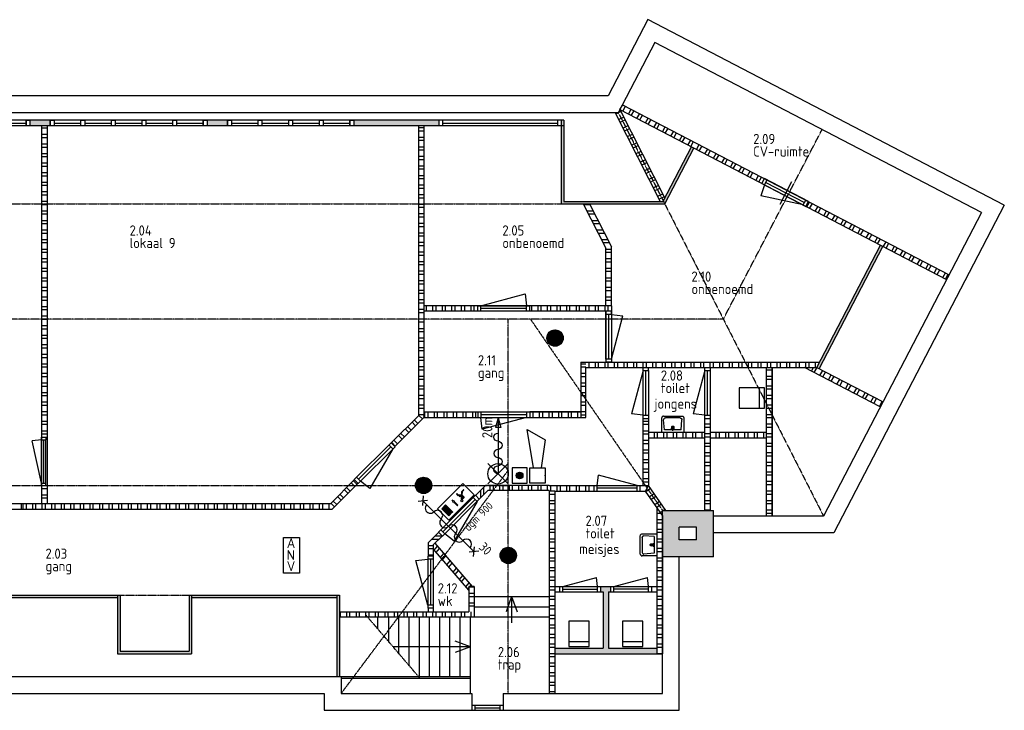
# Model space of a CAD drawing. Extents: x -405 to 650359, y -152298 to 34773.
# Tile 8 of 9: x 370463 to 389765, y 16329 to 29873. Entities that reach past the tile are written whole.
import ezdxf
from ezdxf.enums import TextEntityAlignment as Align

# ---------------------------------------------------------------- set-up
doc = ezdxf.new("R2010")
doc.units = 0
doc.header["$MEASUREMENT"] = 0
doc.linetypes.add('BORDER', pattern=[1.75, 0.5, -0.25, 0.5, -0.25, 0, -0.25])
doc.linetypes.add('DASHED', pattern=[0.75, 0.5, -0.25])
doc.layers.get('0').update_dxf_attribs({"linetype": 'CONTINUOUS'})
for name, color, linetype in [('04-Tekst', 2, 'CONTINUOUS'), ('21-Buitenwanden', 3, 'CONTINUOUS'), ('22-Binnenwanden', 2, 'CONTINUOUS'), ('24-Trappen & hellingen', 1, 'CONTINUOUS'), ('31-Wandopeningen buiten', 2, 'CONTINUOUS'), ('32-Wandopeningen binnen', 2, 'CONTINUOUS'), ('47-Dakafwerkingen', 7, 'CONTINUOUS'), ('63.2-CALAMITEITEN-DECENTRAAL', 6, 'CONTINUOUS'), ('65.1-BRAND', 6, 'CONTINUOUS'), ('65.13-BRANDBESTRIJDING', 6, 'CONTINUOUS'), ('74-Vaste sanitaire voorzieningen', 5, 'CONTINUOUS')]:
    doc.layers.add(name, color=color, linetype=linetype)
doc.styles.add('ROMANS', font='ROMANS.shx', dxfattribs={"height": 350})
doc.styles.get("Standard").update_dxf_attribs({"font": 'iso.shx'})
doc.styles.add('Symbols', font='isocp.shx', dxfattribs={"height": 180})
pattern_1 = [(180, (-39151.67, 25069.51), (-3e-14, -187.5), []), (180, (-39214.17, 25132.01), (-3e-14, -187.5), [])]
pattern_2 = [(180, (-39906.67, 25069.51), (-3e-14, -187.5), []), (180, (-39969.17, 25132.01), (-3e-14, -187.5), [])]
pattern_3 = [(240, (-39906.67, 25069.51), (162.37976, -93.75), []), (240, (-39992.04, 25046.63), (162.37976, -93.75), [])]

# ---------------------------------------------------------------- blocks, each defined once
blk = doc.blocks.new('BSHR')
at = {"linetype": 'Continuous'}
blk.add_line((1300, 0), (200, 0), dxfattribs=at)
for p, q in [((1300, 0), (1107, 52)), ((1107, -52), (1107, 52)), ((1300, 0), (1107, -52))]:
    blk.add_line(p, q)
for points in [[(2, 198), (402, -202)], [(2, -202), (402, 198)]]:
    blk.add_lwpolyline(points, dxfattribs=at)
for points in [[(200, 0, -1), (360, 0)], [(520, 0, -1), (360, 0)], [(840, 0, -1), (680, 0)], [(840, 0, -1), (1000, 0)]]:
    blk.add_lwpolyline(points, format="xyb", dxfattribs=at)
blk.add_circle((200, 0), 200)
blk.add_arc((600, 0), 80, 0, 180, dxfattribs=at)
blk.add_attdef('LENGTE', (388, 192), '', height=200)
blk = doc.blocks.new('005-handmelder')
blk.add_hatch(color=256).paths.add_polyline_path([(-65, 0, 1), (65, 0, 1)])
blk.add_lwpolyline([(-150, -150), (150, -150), (150, 150), (-150, 150)], close=True)
blk.add_circle((0, 0), 65.3)
blk = doc.blocks.new('001-ionisatie-melder')
h = blk.add_hatch()
h.set_pattern_fill('ANSI31', color=256, scale=4, style=0)
h.set_pattern_definition([(45, (5552.104, -9054.936), (-8.980256, 8.980256), [])])
h.paths.add_polyline_path([(-160, 0, 1), (160, 0, 1)])
blk.add_circle((0, 0), 160)
blk = doc.blocks.new('006-nooduit(a)')
for p, q in [((-351, 0), (351, 0)), ((-351, -314), (-351, 0)), ((351, 0), (351, -314)), ((-180, -157), (-231, -207)), ((-179, -174), (-223, -217)), ((-180, -107), (-180, -158)), ((-128, -216), (-179, -174)), ((-119, -99), (-171, -99)), ((-130, -109), (-171, -148)), ((-171, -113), (-171, -148)), ((-165, -160), (-171, -166)), ((-115, -213), (-171, -166)), ((-130, -109), (-166, -109)), ((-126, -192), (-165, -160)), ((-113, -110), (-158, -154)), ((-120, -185), (-158, -154)), ((-126, -192), (-120, -185)), ((11, -172), (29, -228)), ((22, -172), (11, -172)), ((22, -80), (22, -172)), ((35, -80), (22, -80)), ((46, -172), (29, -228)), ((35, -80), (35, -172)), ((35, -172), (46, -172)), ((292, -60), (187, -60)), ((187, -159), (286, -60)), ((187, -148), (276, -60)), ((187, -138), (265, -60)), ((187, -127), (255, -60)), ((187, -117), (244, -60)), ((187, -106), (233, -60)), ((187, -95), (223, -60)), ((187, -85), (212, -60)), ((187, -74), (202, -60)), ((187, -64), (191, -60)), ((187, -253), (187, -60)), ((292, -169), (187, -64)), ((187, -170), (292, -65)), ((187, -180), (292, -75)), ((292, -180), (187, -75)), ((187, -191), (292, -86)), ((292, -191), (187, -86)), ((292, -201), (187, -96)), ((187, -201), (292, -97)), ((187, -212), (292, -107)), ((292, -212), (187, -107)), ((292, -222), (187, -117)), ((187, -223), (292, -118)), ((187, -233), (292, -128)), ((292, -233), (187, -128)), ((187, -244), (292, -139)), ((292, -244), (187, -139)), ((291, -253), (187, -149)), ((280, -253), (187, -160)), ((270, -253), (187, -170)), ((259, -253), (187, -181)), ((249, -253), (187, -192)), ((189, -253), (292, -150)), ((292, -159), (193, -60)), ((199, -253), (292, -160)), ((292, -148), (204, -60)), ((210, -253), (292, -171)), ((292, -137), (214, -60)), ((220, -253), (292, -181)), ((292, -127), (225, -60)), ((231, -253), (292, -192)), ((292, -116), (236, -60)), ((292, -106), (246, -60)), ((292, -95), (257, -60)), ((292, -84), (267, -60)), ((292, -74), (278, -60)), ((292, -63), (289, -60)), ((292, -253), (292, -60)), ((351, -314), (-351, -314)), ((-223, -217), (-268, -217)), ((-231, -207), (-265, -207)), ((-128, -246), (-128, -216)), ((-115, -246), (-115, -213)), ((238, -253), (187, -202)), ((227, -253), (187, -213)), ((217, -253), (187, -223)), ((206, -253), (187, -234)), ((196, -253), (187, -245)), ((292, -253), (187, -253)), ((242, -253), (292, -203)), ((252, -253), (292, -213)), ((263, -253), (292, -224)), ((273, -253), (292, -234)), ((284, -253), (292, -245))]:
    blk.add_line(p, q)
blk.add_circle((-97, -86), 18.2)
for centre, radius, start, end in [((-171, -109), 9.8, 87.6002, 187.0059), ((-166, -114), 4.97, 79.8909, 185.3463), ((-117, -105), 6.37, 307.8987, 109.8739), ((-265, -212), 5.6, 93.1187, 241.5324), ((-121, -246), 6.53, 180, 0)]:
    blk.add_arc(centre, radius, start, end)
at = {"color": 2, "style": 'Symbols'}
blk.add_attdef('groep', text='', height=180, dxfattribs=at).set_placement((350, -492), align=Align.RIGHT)
blk = doc.blocks.new('006-slow-whoop')
for p, q in [((300, 75), (1050, 200)), ((1050, 200), (850, -150)), ((0, -150), (0, 150)), ((0, 150), (300, 150)), ((300, 150), (300, -150)), ((300, -150), (0, -150)), ((850, -150), (300, -75))]:
    blk.add_line(p, q)
blk.add_point((150, -150))
blk = doc.blocks.new('011-noodarm(b)')
for p, q in [((0, 351), (314, 351)), ((0, -351), (0, 351)), ((314, 351), (314, -351)), ((314, -351), (0, -351))]:
    blk.add_line(p, q)
at = {"color": 2, "style": 'ROMANS'}
for s, p in [('A', (83, 147)), ('N', (63, -83)), ('V', (83, -302))]:
    blk.add_text(s, height=180, dxfattribs=at).set_placement(p)
at = {"color": 2, "style": 'Symbols'}
blk.add_attdef('groep', (350, -306), '', height=180, dxfattribs=at)
blk = doc.blocks.new('Zelfsl.WBDBO30')
at = {"layer": '65.1-BRAND', "linetype": 'Continuous'}
for p, q in [((-60, -72), (60, 72)), ((-60, 72), (60, -72)), ((0, 0), (1416, 0)), ((1476, 72), (1356, -72)), ((1476, -72), (1356, 72))]:
    blk.add_line(p, q, dxfattribs=at)
for centre, start, end in [((208, 0), 180, 0), ((408, 0), 0, 180), ((608, 0), 180, 0), ((608, 0), 180, 0), ((808, 0), 0, 180), ((1008, 0), 180, 0), ((1208, 0), 0, 180)]:
    blk.add_arc(centre, 100, start, end, dxfattribs=at)
blk.add_text('30', height=180, dxfattribs=at).set_placement((1421, 109))

msp = doc.modelspace()

# ---------------------------------------------------------------- hatches: boundary and pattern name
at = {"layer": '21-Buitenwanden'}
h = msp.add_hatch(color=8, dxfattribs=at)
h.paths.add_polyline_path([(384063, 19339), (384063, 20249), (383063, 20249), (383063, 19339)])
h.paths.add_polyline_path([(383393, 19669), (383393, 19919), (383733, 19919), (383733, 19669)], flags=16)
at = {"layer": '22-Binnenwanden'}
h = msp.add_hatch(dxfattribs=at)
h.set_pattern_fill('ANSI32', color=256, scale=500, angle=195, style=0)
h.set_pattern_definition(pattern_3)
h.paths.add_polyline_path([(385014, 26659), (385065, 26756), (383729, 27452), (383678, 27354)])
h.paths.add_polyline_path([(383634, 27377), (383685, 27475), (382280, 28206), (382229, 28109)])
h = msp.add_hatch(dxfattribs=at)
h.set_pattern_fill('ANSI32', color=256, scale=500, angle=160, style=0)
h.set_pattern_definition([(205, (-39906.67, 25069.51), (79.24092, -169.93271), []), (205, (-39989.72, 25099.74), (79.24092, -169.93271), [])])
h.paths.add_polyline_path([(383080, 26313), (383111, 26373), (382229, 28109), (382198, 28049)])
h.paths.add_polyline_path([(383021, 26309), (383082, 26309), (382198, 28049), (382136, 28049)])
for points in [[(371063, 27899), (370663, 27899), (370663, 27789), (371063, 27789)], [(374538, 27899), (374138, 27899), (374138, 27789), (374538, 27789)], [(378678, 27789), (378678, 27899), (377013, 27899), (377013, 27789)], [(383678, 27354), (383634, 27377), (383080, 26313), (383108, 26259)], [(387382, 25426), (387338, 25449), (386090, 23052), (386134, 23028)], [(382953, 17439), (382953, 17549), (382008, 17549), (382008, 18649), (382053, 18649), (382053, 18759), (381853, 18759), (381853, 18649), (381898, 18649), (381898, 17549), (380953, 17549), (380953, 17439)], [(372383, 18589), (369483, 18589), (369483, 18539), (372383, 18539)], [(373833, 18589), (373783, 18589), (373783, 17489), (372433, 17489), (372433, 18589), (372383, 18589), (372383, 17439), (373833, 17439)], [(376733, 18589), (376683, 18589), (376683, 16989), (376733, 16989)]]:
    msp.add_hatch(color=8, dxfattribs=at).paths.add_polyline_path(points)
h = msp.add_hatch(color=8, dxfattribs=at)
h.paths.add_polyline_path([(381128, 27899), (381078, 27899), (381078, 27789), (381128, 27789)])
h.paths.add_polyline_path([(381128, 27789), (381078, 27789), (381078, 26259), (383108, 26259), (383082, 26309), (381128, 26309)])
h = msp.add_hatch(dxfattribs=at)
h.set_pattern_fill('ANSI32', color=256, scale=500, angle=135, style=0)
h.paths.add_polyline_path([(370893, 21686), (371003, 21686), (371003, 27789), (370893, 27789)])
h = msp.add_hatch(dxfattribs=at)
h.set_pattern_fill('ANSI32', color=256, scale=500, angle=135, style=0)
h.set_pattern_definition(pattern_2)
h.paths.add_polyline_path([(378278, 26259), (378388, 26259), (378388, 27789), (378278, 27789)])
h = msp.add_hatch(dxfattribs=at)
h.set_pattern_fill('ANSI32', color=256, scale=500, angle=135, style=0)
h.set_pattern_definition(pattern_2)
h.paths.add_polyline_path([(378278, 23999), (378388, 23999), (378388, 26259), (378278, 26259)])
h = msp.add_hatch(dxfattribs=at)
h.set_pattern_fill('ANSI32', color=256, scale=500, angle=135, style=0)
h.paths.add_polyline_path([(382062, 25417), (381633, 26259), (381510, 26259), (381952, 25390), (381952, 24264), (382062, 24264)])
h = msp.add_hatch(dxfattribs=at)
h.set_pattern_fill('ANSI32', color=256, scale=500, angle=195, style=0)
h.set_pattern_definition(pattern_3)
h.paths.add_polyline_path([(388633, 24775), (388684, 24872), (387433, 25524), (387382, 25426)])
h.paths.add_polyline_path([(385925, 26308), (385874, 26211), (387338, 25449), (387388, 25547)])
h = msp.add_hatch(dxfattribs=at)
h.set_pattern_fill('ANSI32', color=256, scale=500, angle=45, style=0)
h.paths.add_polyline_path([(378388, 24264), (379441, 24264), (379441, 24154), (378388, 24154)])
h = msp.add_hatch(dxfattribs=at)
h.set_pattern_fill('ANSI32', color=256, scale=500, angle=45, style=0)
h.paths.add_polyline_path([(380461, 24264), (382062, 24264), (382062, 24154), (380461, 24154)])
h = msp.add_hatch(dxfattribs=at)
h.set_pattern_fill('ANSI32', color=256, scale=500, angle=135, style=0)
h.set_pattern_definition(pattern_2)
h.paths.add_polyline_path([(378278, 22104), (378388, 22104), (378388, 23999), (378278, 23999)])
h = msp.add_hatch(dxfattribs=at)
h.set_pattern_fill('ANSI32', color=256, scale=500, angle=135, style=0)
h.paths.add_polyline_path([(381563, 22073), (381463, 22073), (381463, 23154), (381563, 23154)])
h = msp.add_hatch(dxfattribs=at)
h.set_pattern_fill('ANSI32', color=256, scale=500, angle=45, style=0)
h.paths.add_polyline_path([(381563, 23154), (386091, 23154), (386091, 23054), (381563, 23054)])
h = msp.add_hatch(dxfattribs=at)
h.set_pattern_fill('ANSI32', color=256, scale=500, angle=135, style=0)
h.set_pattern_definition(pattern_2)
h.paths.add_polyline_path([(385102, 20139), (385212, 20139), (385212, 22121), (385102, 22337)])
h.paths.add_polyline_path([(385212, 23054), (385102, 23054), (385102, 22337), (385212, 22121)])
h = msp.add_hatch(dxfattribs=at)
h.set_pattern_fill('ANSI32', color=256, scale=500, angle=195, style=0)
h.set_pattern_definition(pattern_3)
h.paths.add_polyline_path([(386085, 23054), (385847, 23054), (387334, 22280), (387385, 22377)])
h = msp.add_hatch(dxfattribs=at)
h.set_pattern_fill('ANSI32', color=256, scale=500, angle=90, style=0)
h.paths.add_polyline_path([(377747, 21573), (378278, 22104), (378388, 22104), (378388, 22073), (377818, 21503)])
h = msp.add_hatch(dxfattribs=at)
h.set_pattern_fill('ANSI32', color=256, scale=500, angle=45, style=0)
h.set_pattern_definition([(90, (-39906.67, 23553.59), (-187.5, 3e-14), []), (90, (-39844.17, 23616.09), (-187.5, 3e-14), [])])
h.paths.add_polyline_path([(378388, 22183), (378388, 22073), (379441, 22073), (379441, 22183)])
h.paths.add_polyline_path([(380758, 22073), (380682, 22183), (380461, 22183), (380461, 22073)])
h.paths.add_polyline_path([(381563, 22073), (381563, 22183), (380682, 22183), (380758, 22073)])
h = msp.add_hatch(dxfattribs=at)
h.set_pattern_fill('ANSI32', color=256, scale=500, angle=135, style=0)
h.paths.add_polyline_path([(382682, 22054), (382792, 22054), (382792, 20739), (382682, 20739)])
h = msp.add_hatch(dxfattribs=at)
h.set_pattern_fill('ANSI32', color=256, scale=500, angle=135, style=0)
h.set_pattern_definition(pattern_2)
h.paths.add_polyline_path([(384002, 21979), (383892, 21979), (383892, 20249), (384002, 20249)])
h = msp.add_hatch(dxfattribs=at)
h.set_pattern_fill('ANSI32', color=256, scale=500, angle=45, style=0)
h.set_pattern_definition([(90, (-39906.67, 25505.16), (-187.5, 3e-14), []), (90, (-39844.17, 25567.66), (-187.5, 3e-14), [])])
h.paths.add_polyline_path([(382792, 21774), (382792, 21664), (383892, 21664), (383892, 21774)])
h = msp.add_hatch(dxfattribs=at)
h.set_pattern_fill('ANSI32', color=256, scale=500, angle=45, style=0)
h.set_pattern_definition([(90, (-38696.67, 25505.16), (-187.5, 3e-14), []), (90, (-38634.17, 25567.66), (-187.5, 3e-14), [])])
h.paths.add_polyline_path([(384002, 21774), (384002, 21664), (385102, 21664), (385102, 21774)])
h = msp.add_hatch(dxfattribs=at)
h.set_pattern_fill('ANSI32', color=256, scale=500, angle=90, style=0)
h.paths.add_polyline_path([(376560, 20386), (377026, 20852), (377097, 20781), (376591, 20276)])
h = msp.add_hatch(dxfattribs=at)
h.set_pattern_fill('ANSI32', color=256, scale=500, angle=135, style=0)
h.set_pattern_definition([(180, (-39906.67, 25556.8), (-3e-14, -187.5), []), (180, (-39969.17, 25619.3), (-3e-14, -187.5), [])])
h.paths.add_polyline_path([(371003, 20736), (370893, 20736), (370893, 20386), (371003, 20386)])
h = msp.add_hatch(dxfattribs=at)
h.set_pattern_fill('ANSI32', color=256, scale=500, angle=45, style=0)
h.paths.add_polyline_path([(381725, 20629), (381725, 20739), (379596, 20739), (379399, 20542), (379470, 20471), (379637, 20639), (380843, 20639), (380843, 20629), (380953, 20629), (380953, 20629), (381725, 20629)])
h = msp.add_hatch(dxfattribs=at)
h.set_pattern_fill('ANSI32', color=256, scale=500, angle=135, style=0)
h.set_pattern_definition(pattern_1)
h.paths.add_polyline_path([(380843, 16659), (380953, 16659), (380953, 20629), (380953, 20739), (380843, 20739)])
h = msp.add_hatch(dxfattribs=at)
h.set_pattern_fill('ANSI32', color=256, scale=500, angle=350, style=0)
h.set_pattern_definition([(35, (-39906.67, 25069.51), (-107.54558, 153.59101), []), (35, (-39819.62, 25054.16), (-107.54558, 153.59101), [])])
h.paths.add_polyline_path([(382763, 20684), (382734, 20629), (383063, 20152), (383063, 20249)])
h.paths.add_polyline_path([(382792, 20739), (382763, 20684), (383063, 20249), (383130, 20249)])
h = msp.add_hatch(dxfattribs=at)
h.set_pattern_fill('ANSI32', color=256, scale=500, angle=45, style=0)
h.set_pattern_definition([(90, (-39906.67, 25556.8), (-187.5, 3e-14), []), (90, (-39844.17, 25619.3), (-187.5, 3e-14), [])])
h.paths.add_polyline_path([(376591, 20276), (376560, 20386), (370493, 20386), (370493, 20276)])
h = msp.add_hatch(dxfattribs=at)
h.set_pattern_fill('ANSI32', color=256, scale=500, angle=135, style=0)
h.set_pattern_definition(pattern_1)
h.paths.add_polyline_path([(383063, 20152), (382953, 20311), (382953, 17439), (383063, 17439)])
h = msp.add_hatch(dxfattribs=at)
h.set_pattern_fill('ANSI32', color=256, scale=500, angle=135, style=0)
h.paths.add_polyline_path([(378469, 19354), (378469, 19612), (378678, 19821), (378749, 19750), (378569, 19571), (378569, 19354)])
h = msp.add_hatch(dxfattribs=at)
h.set_pattern_fill('ANSI32', color=256, scale=500, angle=5, style=0)
h.paths.add_polyline_path([(378569, 19494), (378569, 19571), (378607, 19604), (379337, 18759), (379271, 18759), (379271, 18682)])
h = msp.add_hatch(dxfattribs=at)
h.set_pattern_fill('ANSI32', color=256, scale=500, angle=135, style=0)
h.paths.add_polyline_path([(379371, 18259), (379271, 18259), (379271, 18759), (379371, 18759)])
h = msp.add_hatch(color=8, dxfattribs=at)
h.paths.add_polyline_path([(376390, 18589), (373833, 18589), (373833, 18539), (376363, 18539, -0.022631)])
h.paths.add_polyline_path([(376683, 18589), (376390, 18589, 0.022631), (376363, 18539), (376683, 18539)])
h = msp.add_hatch(dxfattribs=at)
h.set_pattern_fill('ANSI32', color=256, scale=500, angle=45, style=0)
h.paths.add_polyline_path([(376733, 18259), (379371, 18259), (379371, 18159), (376733, 18159)])

# ---------------------------------------------------------------- linework, layer by layer
at = {"color": 4}
for p, q in [((381952, 24154), (381952, 23154)), ((377818, 21503), (377818, 21503)), ((379271, 18682), (379271, 18682))]:
    msp.add_line(p, q, dxfattribs=at)
at = {"layer": '21-Buitenwanden'}
for p, q in [((383063, 20249), (384063, 20249)), ((383063, 19339), (383063, 20249)), ((384063, 19339), (384063, 20249)), ((383733, 19919), (383393, 19919)), ((383393, 19669), (383393, 19919)), ((383733, 19669), (383733, 19919)), ((383733, 19669), (383393, 19669)), ((384063, 19339), (383063, 19339))]:
    msp.add_line(p, q, dxfattribs=at)
at = {"layer": '22-Binnenwanden'}
for p, q in [((382280, 28206), (388684, 24872)), ((382136, 28049), (383021, 26309)), ((382229, 28109), (383111, 26373)), ((382229, 28109), (388633, 24775)), ((381128, 27899), (365113, 27899)), ((381128, 27899), (381128, 26309)), ((381128, 27789), (365163, 27789)), ((370893, 27789), (370893, 20386)), ((371003, 27789), (371003, 20739)), ((378278, 27789), (378278, 22104)), ((378388, 27789), (378388, 22073)), ((381078, 27789), (381078, 26259)), ((383080, 26313), (383634, 27377)), ((383108, 26259), (383678, 27354)), ((381078, 26259), (383108, 26259)), ((381128, 26309), (383082, 26309)), ((381510, 26259), (381952, 25390)), ((381633, 26259), (382062, 25417)), ((381952, 24264), (381952, 25390)), ((382062, 24264), (382062, 25417)), ((386090, 23052), (387338, 25449)), ((386134, 23028), (387382, 25426)), ((382062, 24264), (378388, 24264)), ((381952, 24154), (378388, 24154)), ((382062, 24264), (382062, 23154)), ((382682, 20739), (382682, 23054)), ((382792, 22992), (382792, 20739)), ((383892, 20249), (383892, 23054)), ((384002, 20249), (384002, 23054)), ((385102, 20139), (385102, 23054)), ((385212, 20139), (385212, 23054)), ((387334, 22280), (385847, 23054)), ((387385, 22377), (386085, 23054)), ((378278, 22104), (377747, 21573)), ((378388, 22073), (377818, 21503)), ((378388, 22183), (381448, 22183)), ((370973, 21686), (370973, 21636)), ((377026, 20852), (376560, 20386)), ((371003, 20736), (371003, 20386)), ((377097, 20781), (376591, 20276)), ((380843, 20739), (382792, 20739)), ((382734, 20629), (382792, 20739)), ((383130, 20249), (382792, 20739)), ((380843, 20639), (380843, 16659)), ((380953, 20629), (380953, 16659)), ((380953, 20629), (382734, 20629)), ((383063, 20152), (382734, 20629)), ((364183, 20276), (376591, 20276)), ((364293, 20386), (370893, 20386)), ((370893, 20386), (371003, 20386)), ((371003, 20386), (376560, 20386)), ((382953, 20311), (382953, 17439)), ((383063, 20152), (383063, 17439)), ((379271, 18759), (379271, 18259)), ((379371, 18759), (379271, 18759)), ((379371, 18759), (379371, 18159)), ((369433, 18589), (372433, 18589)), ((369483, 18539), (372383, 18539)), ((372383, 18589), (372383, 17439)), ((372433, 18589), (372433, 17489)), ((373783, 18589), (373783, 17489)), ((373783, 18589), (376733, 18589)), ((373833, 18589), (373833, 17439)), ((373833, 18539), (376683, 18539)), ((376683, 18589), (376683, 16989)), ((376733, 18589), (376733, 16989)), ((381898, 18649), (381898, 17549)), ((382008, 18649), (382008, 17549)), ((376733, 18259), (379271, 18259)), ((372383, 17439), (373833, 17439)), ((372433, 17489), (373783, 17489)), ((380953, 17549), (381898, 17549)), ((380953, 17439), (383063, 17439)), ((382008, 17549), (382953, 17549))]:
    msp.add_line(p, q, dxfattribs=at)
at = {"layer": '24-Trappen & hellingen'}
for p, q in [((379371, 18559), (380843, 18559)), ((380107, 18559), (379997, 18259)), ((380107, 18559), (380107, 18047)), ((380107, 18559), (380217, 18259)), ((379371, 18359), (380843, 18359)), ((377483, 17925), (377483, 18159)), ((377698, 17673), (377698, 18159)), ((377898, 17439), (377898, 18159)), ((378098, 17205), (378098, 18159)), ((378298, 16989), (378298, 18159)), ((378498, 16989), (378498, 18159)), ((378698, 16989), (378698, 18159)), ((378898, 16989), (378898, 18159)), ((379098, 16989), (379098, 18159)), ((379298, 16659), (379298, 18159)), ((379371, 18159), (380843, 18159)), ((379298, 17574), (377783, 17574)), ((379298, 17574), (378998, 17684)), ((379298, 17574), (378998, 17464)), ((376763, 16989), (379298, 16989)), ((376763, 16959), (379298, 16959))]:
    msp.add_line(p, q, dxfattribs=at)
at = {"layer": '24-Trappen & hellingen', "linetype": 'BORDER', "ltscale": 2}
msp.add_line((378302, 16966), (377264, 18181), dxfattribs=at)
at = {"layer": '31-Wandopeningen buiten'}
for p, q in [((370588, 27899), (370588, 27789)), ((370588, 27899), (370588, 27789)), ((370663, 27899), (370663, 27789)), ((371063, 27899), (371063, 27789)), ((371063, 27899), (371063, 27789)), ((371138, 27844), (371663, 27844)), ((371738, 27844), (372263, 27844)), ((372338, 27844), (372863, 27844)), ((372938, 27844), (373463, 27844)), ((373538, 27844), (374063, 27844)), ((374063, 27899), (374063, 27789)), ((374138, 27899), (374138, 27789)), ((374538, 27899), (374538, 27789)), ((374538, 27899), (374538, 27789)), ((374538, 27899), (374538, 27789)), ((374613, 27899), (374613, 27789)), ((374613, 27844), (375138, 27844)), ((374613, 27844), (375138, 27844)), ((375213, 27844), (375738, 27844)), ((375213, 27844), (375738, 27844)), ((375813, 27844), (376338, 27844)), ((375813, 27844), (376338, 27844)), ((376413, 27844), (376938, 27844)), ((376413, 27844), (376488, 27844)), ((376438, 27844), (376938, 27844)), ((376938, 27899), (376938, 27789)), ((376938, 27899), (376938, 27789)), ((377013, 27899), (377013, 27789)), ((377013, 27899), (377013, 27789)), ((377013, 27899), (377013, 27789)), ((378678, 27899), (378678, 27789)), ((378753, 27899), (378753, 27789)), ((378753, 27844), (381003, 27844)), ((381003, 27899), (381003, 27789)), ((381078, 27899), (381078, 27789))]:
    msp.add_line(p, q, dxfattribs=at)
at = {"layer": '32-Wandopeningen binnen'}
for p, q in [((370063, 27844), (370588, 27844)), ((371138, 27844), (371663, 27844)), ((374613, 27844), (375138, 27844)), ((385014, 26659), (385065, 26756)), ((385014, 26659), (385065, 26756)), ((385014, 26659), (385874, 26211)), ((385925, 26308), (385065, 26756)), ((385067, 26631), (385118, 26729)), ((385067, 26631), (385118, 26729)), ((385093, 26680), (385847, 26287)), ((385368, 26255), (385598, 26698)), ((385067, 26631), (384989, 26415)), ((385821, 26239), (384989, 26415)), ((385821, 26239), (385872, 26336)), ((385821, 26239), (385872, 26336)), ((385874, 26211), (385925, 26308)), ((385874, 26211), (385925, 26308)), ((379501, 24264), (380370, 24497)), ((380370, 24497), (380401, 24264)), ((379441, 24154), (379441, 24264)), ((379441, 24264), (380461, 24264)), ((380461, 24154), (379441, 24154)), ((379501, 24154), (379501, 24264)), ((380401, 24209), (379501, 24209)), ((380401, 24154), (380401, 24264)), ((380461, 24154), (380461, 24264)), ((382062, 24154), (381952, 24154)), ((381952, 24094), (381952, 24154)), ((382062, 24094), (382062, 24154)), ((382062, 24094), (381952, 24094)), ((381952, 23214), (381952, 24094)), ((382007, 24094), (382007, 23214)), ((382062, 24094), (382289, 24064)), ((382062, 24094), (382062, 23214)), ((382062, 23214), (382289, 24064)), ((381952, 23214), (381952, 23154)), ((382062, 23214), (381952, 23214)), ((382062, 23214), (382062, 23154)), ((381463, 23154), (386143, 23154)), ((381563, 22073), (381563, 23054)), ((381563, 23054), (386091, 23054)), ((382062, 23154), (381952, 23154)), ((382682, 22994), (382454, 22144)), ((382682, 23054), (382792, 23054)), ((382682, 22994), (382792, 22994)), ((382737, 22114), (382737, 22994)), ((382792, 22992), (382792, 23054)), ((383892, 22994), (383664, 22144)), ((383892, 23054), (384002, 23054)), ((383892, 22994), (384002, 22994)), ((383947, 22114), (383947, 22994)), ((384002, 22992), (384002, 23054)), ((378388, 22073), (381563, 22073)), ((379441, 22183), (379441, 22073)), ((379501, 22183), (379501, 22073)), ((379501, 22128), (380401, 22128)), ((379532, 21840), (379501, 22073)), ((380401, 22073), (379532, 21840)), ((380401, 22183), (380401, 22073)), ((380461, 22183), (380461, 22073)), ((382682, 22114), (382454, 22144)), ((382682, 22114), (382792, 22114)), ((382682, 22054), (382792, 22054)), ((383892, 22114), (383664, 22144)), ((383892, 22114), (384002, 22114)), ((383892, 22054), (384002, 22054)), ((370893, 21636), (370707, 21611)), ((370893, 20736), (370893, 21686)), ((370893, 21686), (370973, 21686)), ((370893, 21686), (371003, 21686)), ((370893, 21636), (370973, 21636)), ((370933, 21636), (370933, 20786)), ((370973, 20736), (370973, 21636)), ((383892, 21774), (382792, 21774)), ((383892, 21664), (382792, 21664)), ((385102, 21774), (384002, 21774)), ((385102, 21664), (384002, 21664)), ((370893, 20786), (370707, 21611)), ((377022, 20856), (377744, 21577)), ((377822, 21499), (377100, 20778)), ((377104, 20859), (377740, 21496)), ((377779, 21457), (377329, 20677)), ((377701, 21534), (377779, 21457)), ((377744, 21577), (377822, 21499)), ((377022, 20856), (377100, 20778)), ((377065, 20898), (377143, 20820)), ((381785, 20739), (381812, 20941)), ((382565, 20739), (381812, 20941)), ((370893, 20786), (370973, 20786)), ((370893, 20736), (370973, 20736)), ((370893, 20736), (371003, 20736)), ((377329, 20677), (377143, 20820)), ((379596, 20739), (379399, 20542)), ((380843, 20739), (379596, 20739)), ((381725, 20629), (381725, 20739)), ((381785, 20629), (381785, 20739)), ((382565, 20684), (381785, 20684)), ((382565, 20629), (382565, 20739)), ((382625, 20629), (382625, 20739)), ((379396, 20546), (378674, 19824)), ((378752, 19747), (379473, 20468)), ((378756, 19828), (379392, 20464)), ((379353, 20503), (379431, 20426)), ((379396, 20546), (379473, 20468)), ((379637, 20639), (379470, 20471)), ((380843, 20639), (379637, 20639)), ((370493, 20386), (370493, 20276)), ((379431, 20426), (378981, 19646)), ((378678, 19821), (378469, 19612)), ((378749, 19750), (378569, 19571)), ((378674, 19824), (378752, 19747)), ((378717, 19867), (378795, 19789)), ((378981, 19646), (378795, 19789)), ((378469, 19612), (378469, 19354)), ((378569, 19571), (378569, 19354)), ((379337, 18759), (378605, 19606)), ((378574, 19354), (378464, 19354)), ((378464, 19354), (378464, 18334)), ((379271, 18682), (378569, 19494)), ((378574, 18334), (378574, 19354)), ((378231, 19264), (378464, 19294)), ((378464, 18394), (378231, 19264)), ((378574, 19294), (378464, 19294)), ((378519, 19294), (378519, 18394)), ((381113, 18759), (381770, 18935)), ((381793, 18759), (381770, 18935)), ((382113, 18759), (382770, 18935)), ((382793, 18759), (382770, 18935)), ((380953, 18759), (382953, 18759)), ((381053, 18649), (381053, 18759)), ((381113, 18649), (381113, 18759)), ((381793, 18649), (381793, 18759)), ((381853, 18649), (381853, 18759)), ((382053, 18649), (382053, 18759)), ((382113, 18649), (382113, 18759)), ((382793, 18649), (382793, 18759)), ((382853, 18649), (382853, 18759)), ((380953, 18649), (381898, 18649)), ((381113, 18704), (381793, 18704)), ((382008, 18649), (382953, 18649)), ((382793, 18704), (382113, 18704)), ((378574, 18394), (378464, 18394)), ((376733, 18159), (379371, 18159)), ((378574, 18334), (378464, 18334)), ((378469, 18334), (378469, 18259)), ((378569, 18334), (378569, 18259)), ((379328, 16429), (379938, 16429)), ((379388, 16429), (379388, 16329)), ((379878, 16429), (379878, 16329)), ((379388, 16379), (379878, 16379))]:
    msp.add_line(p, q, dxfattribs=at)
for points in [[(370588, 27899), (370663, 27899), (370663, 27789), (370588, 27789)], [(371063, 27899), (371138, 27899), (371138, 27789), (371063, 27789)], [(371663, 27899), (371738, 27899), (371738, 27789), (371663, 27789)], [(372263, 27899), (372338, 27899), (372338, 27789), (372263, 27789)], [(372863, 27899), (372938, 27899), (372938, 27789), (372863, 27789)], [(373463, 27899), (373538, 27899), (373538, 27789), (373463, 27789)], [(374063, 27899), (374138, 27899), (374138, 27789), (374063, 27789)], [(374538, 27899), (374613, 27899), (374613, 27789), (374538, 27789)], [(375138, 27899), (375213, 27899), (375213, 27789), (375138, 27789)], [(375738, 27899), (375813, 27899), (375813, 27789), (375738, 27789)], [(376338, 27899), (376413, 27899), (376413, 27789), (376338, 27789)], [(376938, 27899), (377013, 27899), (377013, 27789), (376938, 27789)]]:
    msp.add_lwpolyline(points, close=True, dxfattribs=at)
for points in [[(381463, 23154), (381463, 22183), (380461, 22183)], [(385212, 23054), (385212, 20139), (385102, 20139), (385102, 23054)], [(380461, 22183), (380461, 22073), (381563, 22073)]]:
    msp.add_lwpolyline(points, dxfattribs=at)
at = {"layer": '47-Dakafwerkingen'}
for p, q in [((382775, 29873), (381997, 28379)), ((389765, 26234), (382775, 29873)), ((382915, 29428), (382198, 28049)), ((389320, 26094), (382915, 29428)), ((381997, 28379), (361053, 28379)), ((382198, 28049), (361383, 28049)), ((389320, 26094), (386220, 20139)), ((389765, 26234), (386420, 19809)), ((386220, 20139), (384063, 20139)), ((386420, 19809), (384063, 19809)), ((383063, 16659), (383063, 19339)), ((383393, 16329), (383393, 19339)), ((361383, 16989), (376763, 16989)), ((376763, 16989), (376763, 16659)), ((361053, 16659), (376433, 16659)), ((376433, 16659), (376433, 16329)), ((376763, 16659), (379328, 16659)), ((379328, 16659), (379328, 16329)), ((379938, 16659), (379938, 16329)), ((379938, 16659), (383063, 16659)), ((376433, 16329), (383393, 16329))]:
    msp.add_line(p, q, dxfattribs=at)
at = {"layer": '47-Dakafwerkingen', "color": 8, "linetype": 'DASHED', "ltscale": 5}
for p, q in [((382198, 28049), (386220, 20139)), ((384257, 23999), (386194, 27721)), ((365163, 26259), (381078, 26259)), ((384257, 23999), (365433, 23999)), ((380041, 16659), (380041, 23999)), ((380475, 23999), (383063, 20249)), ((380041, 21039), (376763, 16659)), ((365433, 20739), (380041, 20739)), ((372433, 18589), (373783, 18589))]:
    msp.add_line(p, q, dxfattribs=at)
at = {"layer": '74-Vaste sanitaire voorzieningen'}
for p, q in [((384967, 22252), (384967, 22652)), ((383051, 22070), (383050, 22062)), ((383050, 21774), (383050, 22062)), ((383054, 22078), (383051, 22070)), ((383058, 22085), (383054, 22078)), ((383063, 22090), (383058, 22085)), ((383070, 22095), (383063, 22090)), ((383078, 22097), (383070, 22095)), ((383086, 22098), (383078, 22097)), ((383086, 22098), (383446, 22098)), ((383087, 22034), (383086, 22026)), ((383101, 21828), (383086, 22026)), ((383090, 22042), (383087, 22034)), ((383094, 22049), (383090, 22042)), ((383099, 22054), (383094, 22049)), ((383106, 22059), (383099, 22054)), ((383114, 22061), (383106, 22059)), ((383122, 22062), (383114, 22061)), ((383410, 22062), (383122, 22062)), ((383410, 22062), (383418, 22061)), ((383418, 22061), (383426, 22059)), ((383426, 22059), (383432, 22054)), ((383431, 21828), (383446, 22026)), ((383432, 22054), (383438, 22049)), ((383438, 22049), (383442, 22042)), ((383442, 22042), (383445, 22034)), ((383445, 22034), (383446, 22026)), ((383446, 22098), (383454, 22097)), ((383454, 22097), (383462, 22095)), ((383462, 22095), (383468, 22090)), ((383468, 22090), (383474, 22085)), ((383474, 22085), (383478, 22078)), ((383478, 22078), (383481, 22070)), ((383481, 22070), (383482, 22062)), ((383482, 22062), (383482, 21774)), ((383431, 21828), (383101, 21828)), ((383302, 21846), (383230, 21846)), ((383244, 21882), (383245, 21888)), ((383245, 21876), (383244, 21882)), ((383245, 21888), (383248, 21894)), ((383248, 21871), (383245, 21876)), ((383248, 21894), (383252, 21899)), ((383252, 21866), (383248, 21871)), ((383252, 21899), (383257, 21902)), ((383257, 21863), (383252, 21866)), ((383257, 21902), (383263, 21904)), ((383263, 21861), (383257, 21863)), ((383263, 21904), (383269, 21904)), ((383269, 21861), (383263, 21861)), ((383266, 21810), (383266, 21900)), ((383269, 21904), (383275, 21902)), ((383275, 21863), (383269, 21861)), ((383275, 21902), (383280, 21899)), ((383280, 21866), (383275, 21863)), ((383280, 21899), (383284, 21894)), ((383284, 21871), (383280, 21866)), ((383284, 21894), (383287, 21888)), ((383287, 21876), (383284, 21871)), ((383287, 21888), (383288, 21882)), ((383288, 21882), (383287, 21876)), ((383482, 21774), (383050, 21774)), ((382629, 19753), (382630, 19761)), ((382629, 19393), (382629, 19753)), ((382630, 19761), (382633, 19769)), ((382633, 19769), (382637, 19775)), ((382637, 19775), (382643, 19781)), ((382643, 19781), (382649, 19785)), ((382649, 19785), (382657, 19788)), ((382657, 19788), (382665, 19789)), ((382665, 19789), (382953, 19789)), ((382665, 19717), (382666, 19725)), ((382665, 19717), (382665, 19429)), ((382666, 19725), (382669, 19733)), ((382669, 19733), (382673, 19739)), ((382673, 19739), (382679, 19745)), ((382679, 19745), (382685, 19749)), ((382685, 19749), (382693, 19752)), ((382693, 19752), (382701, 19753)), ((382899, 19738), (382701, 19753)), ((382899, 19738), (382899, 19408)), ((382953, 19789), (382953, 19357)), ((382824, 19576), (382825, 19582)), ((382824, 19570), (382824, 19576)), ((382825, 19564), (382824, 19570)), ((382825, 19582), (382829, 19587)), ((382829, 19559), (382825, 19564)), ((382917, 19573), (382827, 19573)), ((382829, 19587), (382833, 19591)), ((382833, 19555), (382829, 19559)), ((382833, 19591), (382839, 19594)), ((382839, 19552), (382833, 19555)), ((382839, 19594), (382845, 19595)), ((382845, 19551), (382839, 19552)), ((382845, 19595), (382851, 19594)), ((382851, 19552), (382845, 19551)), ((382851, 19594), (382857, 19591)), ((382857, 19555), (382851, 19552)), ((382857, 19591), (382861, 19587)), ((382861, 19559), (382857, 19555)), ((382861, 19587), (382865, 19582)), ((382865, 19564), (382861, 19559)), ((382865, 19582), (382867, 19576)), ((382867, 19570), (382865, 19564)), ((382867, 19576), (382867, 19570)), ((382881, 19609), (382881, 19537)), ((382629, 19393), (382630, 19385)), ((382630, 19385), (382633, 19377)), ((382633, 19377), (382637, 19371)), ((382637, 19371), (382643, 19365)), ((382643, 19365), (382649, 19361)), ((382649, 19361), (382657, 19358)), ((382657, 19358), (382665, 19357)), ((382665, 19429), (382666, 19421)), ((382953, 19357), (382665, 19357)), ((382666, 19421), (382669, 19413)), ((382669, 19413), (382673, 19406)), ((382673, 19406), (382679, 19401)), ((382679, 19401), (382685, 19397)), ((382685, 19397), (382693, 19394)), ((382693, 19394), (382701, 19393)), ((382899, 19408), (382701, 19393)), ((381226, 17677), (381626, 17677)), ((382281, 17677), (382681, 17677))]:
    msp.add_line(p, q, dxfattribs=at)
for points in [[(385067, 22252), (385067, 22652), (384567, 22652), (384567, 22252)], [(381226, 17577), (381626, 17577), (381626, 18077), (381226, 18077)], [(382281, 17577), (382681, 17577), (382681, 18077), (382281, 18077)]]:
    msp.add_lwpolyline(points, close=True, dxfattribs=at)

# ---------------------------------------------------------------- block references
at = {"layer": '63.2-CALAMITEITEN-DECENTRAAL', "rotation": 225.0014739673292}
msp.add_blockref('006-nooduit(a)', (379124, 20309), dxfattribs=at)
at = {"layer": '63.2-CALAMITEITEN-DECENTRAAL'}
msp.add_blockref('011-noodarm(b)', (375632, 19368), dxfattribs=at)
at = {"layer": '65.1-BRAND', "color": 4}
for p in [(380958, 23629), (378380, 20739), (380041, 19366)]:
    msp.add_blockref('001-ionisatie-melder', p, dxfattribs=at)
at = {"layer": '65.1-BRAND'}
for name, p, rotation in [('006-slow-whoop', (380612, 20784), 89.99999999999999), ('Zelfsl.WBDBO30', (378366, 20439), 315.1169760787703)]:
    msp.add_blockref(name, p, dxfattribs=dict(at, rotation=rotation))
msp.add_blockref('005-handmelder', (380264, 20934), dxfattribs=at)
at = {"layer": '65.13-BRANDBESTRIJDING'}
ref = msp.add_blockref('BSHR', (379840, 20766), dxfattribs=dict(at, rotation=90))
ref.add_attrib('LENGTE', '20m', (379729, 21666), dxfattribs={"layer": '0', "height": 200, "rotation": 90})

# ---------------------------------------------------------------- texts
at = {"layer": '04-Tekst'}
for s, p in [('2.09', (384842, 27433)), ('CV-ruimte', (384842, 27189)), ('2.04', (372618, 25639)), ('2.05', (379925, 25639)), ('lokaal 9', (372618, 25394)), ('onbenoemd', (379925, 25394)), ('2.10', (383631, 24735)), ('onbenoemd', (383631, 24491)), ('2.11', (379445, 23093)), ('gang', (379445, 22848)), ('2.08', (383031, 22794)), ('toilet', (383031, 22549)), ('jongens', (382908, 22242)), ('2.07', (381555, 19946)), ('toilet', (381555, 19701)), ('2.03', (370969, 19301)), ('meisjes', (381432, 19394)), ('gang', (370969, 19056)), ('2.12', (378658, 18620)), ('wk', (378658, 18375)), ('2.06', (379836, 17371)), ('trap', (379836, 17127))]:
    msp.add_text(s, height=200, dxfattribs=at).set_placement(p)
msp.add_text('dgm 900', height=150, rotation=45.1135, dxfattribs=at).set_placement((379264, 19831))

doc.saveas('drawing.dxf')
